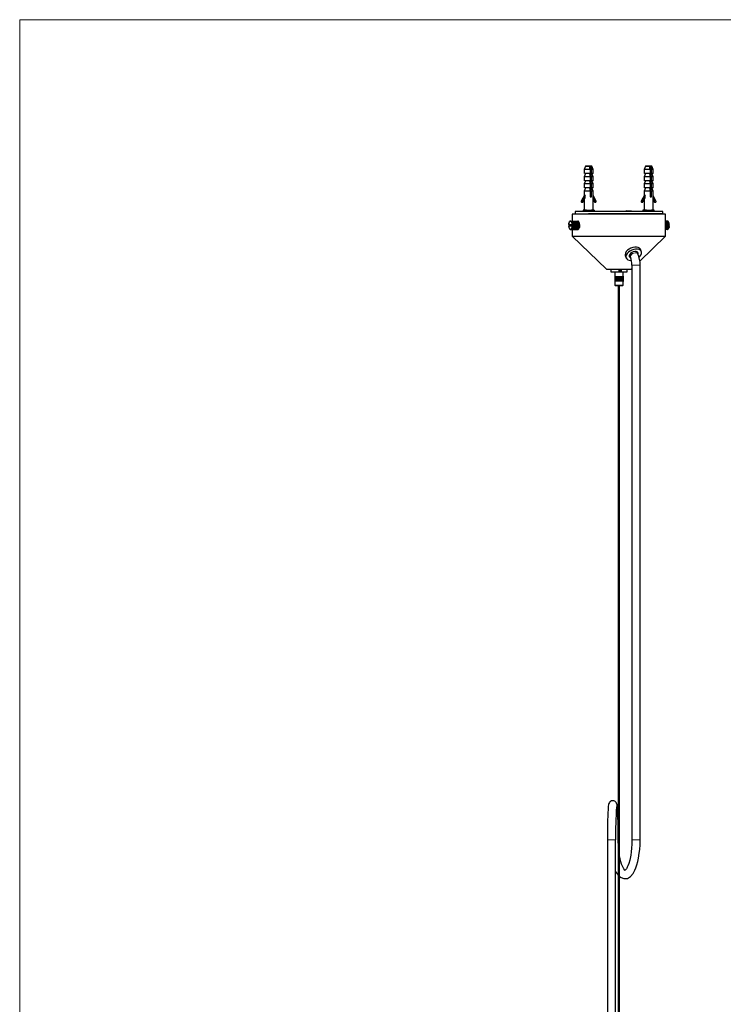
# Model space of a CAD drawing. Header units: millimetres. Extents: x 25 to 2075, y 25 to 1460.
# Tile 2 of 6: x 25 to 538, y 742 to 1460. Entities that reach past the tile are written whole.
import ezdxf

# ---------------------------------------------------------------- set-up
doc = ezdxf.new("R2010")
doc.units = ezdxf.units.MM
doc.header["$LTSCALE"] = 5
doc.linetypes.add('PHANTOM', pattern=[12.7, 6.35, -1.27, 1.27, -1.27, 1.27, -1.27])

msp = doc.modelspace()

# ---------------------------------------------------------------- linework, layer by layer
at = {"color": 7, "linetype": 'Continuous', "lineweight": 18}
for p, q in [((2075, 1460), (25, 1460)), ((25, 1460), (25, 25))]:
    msp.add_line(p, q, dxfattribs=at)
at = {"color": 7, "linetype": 'Continuous', "lineweight": 25}
for p, q in [((437.11, 1353.25), (436.14, 1350.85)), ((436.14, 1350.85), (436.14, 1347.98)), ((439.97, 1353.25), (437.23, 1353.25)), ((437.92, 1353.25), (437.88, 1353.25)), ((440.01, 1353.25), (439.97, 1353.25)), ((440.02, 1353.25), (441.67, 1353.25)), ((440.48, 1350.85), (440.48, 1347.98)), ((440.98, 1330.99), (440.98, 1353.25)), ((440.98, 1353.25), (441.02, 1353.25)), ((441.49, 1347.98), (441.49, 1350.85)), ((442.76, 1350.85), (441.79, 1353.25)), ((442.76, 1347.98), (442.76, 1350.85)), ((480.78, 1353.25), (479.81, 1350.85)), ((479.81, 1350.85), (479.81, 1347.98)), ((483.64, 1353.25), (480.9, 1353.25)), ((481.59, 1353.25), (481.55, 1353.25)), ((483.68, 1353.25), (483.64, 1353.25)), ((483.69, 1353.25), (485.34, 1353.25)), ((484.15, 1350.85), (484.15, 1347.98)), ((484.65, 1330.99), (484.65, 1353.25)), ((484.65, 1353.25), (484.69, 1353.25)), ((485.16, 1347.98), (485.16, 1350.85)), ((486.42, 1350.85), (485.46, 1353.25)), ((486.42, 1347.98), (486.42, 1350.85)), ((437.11, 1347.98), (436.14, 1345.57)), ((436.14, 1345.57), (436.14, 1342.68)), ((437.11, 1342.68), (436.14, 1340.27)), ((436.53, 1345.57), (436.16, 1345.57)), ((440.48, 1347.98), (436.53, 1347.98)), ((440.48, 1345.57), (436.53, 1345.57)), ((440.48, 1342.68), (436.53, 1342.68)), ((440.01, 1347.98), (440.48, 1345.57)), ((440.01, 1342.68), (440.48, 1340.27)), ((440.83, 1344.55), (440.46, 1345.66)), ((440.48, 1345.57), (440.48, 1342.68)), ((440.95, 1342.69), (440.95, 1343.85)), ((441.49, 1345.57), (441.02, 1347.98)), ((441.49, 1347.98), (441.02, 1347.98)), ((441.49, 1340.27), (441.02, 1342.68)), ((441.49, 1342.68), (441.02, 1342.68)), ((442.71, 1347.98), (441.49, 1347.98)), ((441.49, 1342.68), (441.49, 1345.57)), ((442.7, 1345.57), (441.49, 1345.57)), ((442.71, 1342.68), (441.49, 1342.68)), ((442.76, 1345.57), (441.79, 1347.98)), ((442.76, 1340.27), (441.79, 1342.68)), ((442.76, 1342.68), (442.76, 1345.57)), ((480.78, 1347.98), (479.81, 1345.57)), ((479.81, 1345.57), (479.81, 1342.68)), ((480.78, 1342.68), (479.81, 1340.27)), ((480.2, 1345.57), (479.83, 1345.57)), ((484.15, 1347.98), (480.2, 1347.98)), ((484.15, 1345.57), (480.2, 1345.57)), ((484.15, 1342.68), (480.2, 1342.68)), ((483.68, 1347.98), (484.15, 1345.57)), ((483.68, 1342.68), (484.15, 1340.27)), ((484.5, 1344.55), (484.13, 1345.66)), ((484.15, 1345.57), (484.15, 1342.68)), ((484.62, 1342.69), (484.62, 1343.85)), ((485.16, 1345.57), (484.69, 1347.98)), ((485.16, 1347.98), (484.69, 1347.98)), ((485.16, 1340.27), (484.69, 1342.68)), ((485.16, 1342.68), (484.69, 1342.68)), ((486.38, 1347.98), (485.16, 1347.98)), ((485.16, 1342.68), (485.16, 1345.57)), ((486.37, 1345.57), (485.16, 1345.57)), ((486.38, 1342.68), (485.16, 1342.68)), ((486.42, 1345.57), (485.46, 1347.98)), ((486.42, 1340.27), (485.46, 1342.68)), ((486.42, 1342.68), (486.42, 1345.57)), ((436.14, 1340.27), (436.14, 1337.38)), ((437.11, 1337.38), (436.14, 1334.97)), ((436.14, 1334.97), (436.14, 1331.78)), ((436.53, 1340.27), (436.16, 1340.27)), ((436.53, 1334.97), (436.16, 1334.97)), ((440.48, 1340.27), (436.53, 1340.27)), ((440.48, 1337.38), (436.53, 1337.38)), ((440.48, 1334.97), (436.53, 1334.97)), ((440.01, 1337.38), (440.48, 1334.97)), ((440.48, 1340.27), (440.48, 1337.38)), ((440.48, 1334.97), (440.48, 1330.99)), ((440.93, 1338.08), (440.92, 1338.1)), ((440.93, 1341.48), (440.96, 1341.5)), ((440.93, 1339.18), (440.96, 1339.2)), ((440.93, 1336.88), (440.96, 1336.9)), ((440.93, 1334.58), (440.96, 1334.6)), ((440.94, 1340.35), (440.94, 1340.39)), ((440.95, 1340.39), (440.95, 1341.45)), ((440.95, 1338.08), (440.95, 1339.15)), ((440.95, 1335.78), (440.95, 1336.85)), ((441.49, 1334.97), (441.02, 1337.38)), ((441.49, 1337.38), (441.02, 1337.38)), ((441.49, 1337.38), (441.49, 1340.27)), ((442.7, 1340.27), (441.49, 1340.27)), ((442.71, 1337.38), (441.49, 1337.38)), ((441.49, 1330.99), (441.49, 1334.97)), ((442.7, 1334.97), (441.49, 1334.97)), ((442.76, 1334.97), (441.79, 1337.38)), ((442.76, 1337.38), (442.76, 1340.27)), ((442.76, 1321.15), (442.76, 1334.97)), ((479.81, 1340.27), (479.81, 1337.38)), ((480.78, 1337.38), (479.81, 1334.97)), ((479.81, 1334.97), (479.81, 1331.78)), ((480.2, 1340.27), (479.83, 1340.27)), ((480.2, 1334.97), (479.83, 1334.97)), ((484.15, 1340.27), (480.2, 1340.27)), ((484.15, 1337.38), (480.2, 1337.38)), ((484.15, 1334.97), (480.2, 1334.97)), ((483.68, 1337.38), (484.15, 1334.97)), ((484.15, 1340.27), (484.15, 1337.38)), ((484.15, 1334.97), (484.15, 1330.99)), ((484.6, 1338.08), (484.59, 1338.1)), ((484.6, 1341.48), (484.63, 1341.5)), ((484.6, 1339.18), (484.63, 1339.2)), ((484.6, 1336.88), (484.63, 1336.9)), ((484.6, 1334.58), (484.63, 1334.6)), ((484.61, 1340.35), (484.61, 1340.39)), ((484.62, 1340.39), (484.62, 1341.45)), ((484.62, 1338.08), (484.62, 1339.15)), ((484.62, 1335.78), (484.62, 1336.85)), ((485.16, 1334.97), (484.69, 1337.38)), ((485.16, 1337.38), (484.69, 1337.38)), ((485.16, 1337.38), (485.16, 1340.27)), ((486.37, 1340.27), (485.16, 1340.27)), ((486.38, 1337.38), (485.16, 1337.38)), ((485.16, 1330.99), (485.16, 1334.97)), ((486.37, 1334.97), (485.16, 1334.97)), ((486.42, 1334.97), (485.46, 1337.38)), ((486.42, 1337.38), (486.42, 1340.27)), ((486.42, 1321.15), (486.42, 1334.97)), ((436.33, 1332.15), (434.09, 1327.75)), ((436.8, 1332.15), (434.56, 1327.75)), ((435.33, 1327.25), (436.8, 1330.15)), ((436.14, 1328.85), (436.14, 1321.15)), ((436.8, 1330.15), (436.8, 1332.15)), ((440.48, 1330.99), (441.49, 1330.99)), ((440.93, 1332.28), (440.96, 1332.3)), ((440.95, 1333.48), (440.95, 1334.55)), ((440.95, 1331.18), (440.95, 1332.25)), ((444.81, 1327.75), (442.76, 1331.78)), ((442.76, 1329.78), (444.04, 1327.25)), ((442.76, 1328.85), (443.57, 1327.25)), ((480, 1332.15), (477.76, 1327.75)), ((480.47, 1332.15), (478.23, 1327.75)), ((479, 1327.25), (480.47, 1330.15)), ((479.81, 1328.85), (479.81, 1321.15)), ((480.47, 1330.15), (480.47, 1332.15)), ((484.15, 1330.99), (485.16, 1330.99)), ((484.6, 1332.28), (484.63, 1332.3)), ((484.62, 1333.48), (484.62, 1334.55)), ((484.62, 1331.18), (484.62, 1332.25)), ((488.48, 1327.75), (486.42, 1331.78)), ((486.42, 1329.78), (487.71, 1327.25)), ((486.42, 1328.85), (487.24, 1327.25)), ((434.47, 1327), (434.94, 1327)), ((435.33, 1321.15), (435.33, 1320.19)), ((443.57, 1320.19), (443.57, 1321.15)), ((443.95, 1327), (444.42, 1327)), ((466.88, 1320.69), (467.09, 1320.69)), ((467.09, 1320.69), (470.38, 1320.69)), ((478.14, 1327), (478.61, 1327)), ((479, 1321.15), (479, 1320.19)), ((487.24, 1320.19), (487.24, 1321.15)), ((487.62, 1327), (488.09, 1327)), ((425.75, 1312.78), (425.74, 1313.03)), ((425.97, 1312.9), (425.92, 1313.13)), ((425.92, 1313.13), (425.98, 1313.13)), ((425.97, 1312.9), (425.98, 1313.16)), ((426.19, 1312.94), (426.16, 1313.19)), ((426.16, 1313.19), (426.22, 1313.19)), ((426.19, 1312.94), (426.22, 1313.19)), ((426.22, 1313.19), (431.52, 1313.19)), ((426.42, 1312.9), (426.41, 1313.16)), ((426.41, 1313.16), (431.7, 1313.16)), ((426.42, 1312.9), (426.47, 1313.13)), ((426.47, 1313.13), (431.76, 1313.13)), ((426.64, 1312.78), (426.65, 1313.03)), ((426.65, 1313.03), (431.94, 1313.03)), ((427.5, 1318.19), (427.5, 1313.19)), ((431.51, 1318.19), (427.5, 1318.19)), ((429.5, 1320.19), (429.5, 1318.69)), ((493.5, 1320.19), (429.5, 1320.19)), ((429.5, 1318.69), (429.98, 1318.69)), ((429.98, 1318.69), (429.98, 1318.19)), ((495.5, 1318.19), (431.51, 1318.19)), ((431.7, 1313.13), (431.7, 1313.16)), ((431.94, 1312.99), (431.94, 1313.03)), ((439.4, 1318.69), (493.5, 1318.69)), ((439.4, 1318.69), (439.4, 1318.19)), ((440.79, 1318.69), (440.79, 1318.19)), ((442.42, 1318.19), (441.9, 1318.69)), ((466.13, 1318.69), (466.13, 1318.19)), ((470.63, 1318.19), (470.63, 1318.69)), ((480.66, 1318.69), (480.15, 1318.19)), ((486.08, 1318.19), (485.57, 1318.69)), ((491.63, 1318.19), (491.63, 1318.69)), ((493.03, 1318.19), (493.03, 1318.69)), ((493.5, 1318.69), (493.5, 1320.19)), ((495.5, 1302.19), (495.5, 1318.19)), ((496.85, 1313.19), (495.5, 1313.19)), ((497.03, 1313.16), (495.5, 1313.16)), ((497.09, 1313.13), (495.5, 1313.13)), ((497.27, 1313.03), (495.5, 1313.03)), ((497.03, 1313.13), (497.03, 1313.16)), ((497.27, 1312.99), (497.27, 1313.03)), ((424.9, 1310.69), (424.81, 1310.78)), ((424.9, 1309.69), (424.81, 1309.6)), ((424.98, 1311.13), (424.86, 1311.15)), ((424.86, 1311.15), (424.96, 1311.15)), ((424.98, 1309.25), (424.86, 1309.23)), ((424.86, 1309.23), (424.96, 1309.23)), ((424.98, 1311.13), (424.88, 1311.28)), ((424.98, 1309.25), (424.88, 1309.1)), ((424.9, 1310.69), (427.49, 1310.69)), ((424.9, 1309.69), (427.49, 1309.69)), ((425.07, 1311.57), (424.95, 1311.63)), ((424.95, 1311.63), (425.04, 1311.63)), ((425.07, 1308.82), (424.95, 1308.75)), ((424.95, 1308.75), (425.04, 1308.75)), ((425.07, 1311.57), (424.99, 1311.75)), ((425.07, 1308.82), (424.99, 1308.63)), ((425.2, 1311.96), (425.09, 1312.07)), ((425.09, 1312.07), (425.17, 1312.07)), ((425.2, 1308.42), (425.09, 1308.31)), ((425.09, 1308.31), (425.17, 1308.31)), ((425.2, 1311.96), (425.13, 1312.17)), ((425.2, 1308.42), (425.13, 1308.21)), ((425.36, 1312.3), (425.26, 1312.45)), ((425.26, 1312.45), (425.33, 1312.45)), ((425.36, 1308.08), (425.26, 1307.94)), ((425.26, 1307.94), (425.33, 1307.94)), ((425.36, 1312.3), (425.31, 1312.53)), ((425.36, 1308.08), (425.31, 1307.85)), ((425.55, 1312.57), (425.46, 1312.76)), ((425.46, 1312.76), (425.52, 1312.76)), ((425.55, 1307.81), (425.46, 1307.63)), ((425.46, 1307.63), (425.52, 1307.63)), ((425.55, 1312.57), (425.51, 1312.82)), ((425.55, 1307.81), (425.51, 1307.56)), ((425.66, 1310.26), (425.78, 1310.19)), ((425.66, 1310.12), (425.78, 1310.19)), ((425.75, 1312.78), (425.68, 1312.99)), ((425.68, 1312.99), (425.74, 1312.99)), ((425.68, 1310.65), (425.8, 1310.67)), ((425.68, 1309.74), (425.8, 1309.71)), ((425.75, 1307.61), (425.68, 1307.4)), ((425.68, 1307.4), (425.74, 1307.4)), ((425.75, 1307.61), (425.74, 1307.35)), ((425.78, 1310.69), (425.8, 1310.67)), ((425.78, 1309.69), (425.8, 1309.71)), ((425.97, 1307.48), (425.92, 1307.25)), ((425.92, 1307.25), (425.98, 1307.25)), ((425.97, 1307.48), (425.98, 1307.23)), ((426.19, 1307.44), (426.16, 1307.19)), ((426.16, 1307.19), (426.22, 1307.19)), ((426.19, 1307.44), (426.22, 1307.19)), ((426.22, 1307.19), (431.52, 1307.19)), ((426.42, 1307.48), (426.41, 1307.23)), ((426.41, 1307.23), (431.7, 1307.23)), ((426.42, 1307.48), (426.47, 1307.25)), ((426.47, 1307.25), (431.76, 1307.25)), ((426.64, 1312.78), (426.71, 1312.99)), ((426.64, 1307.61), (426.71, 1307.4)), ((426.64, 1307.61), (426.65, 1307.35)), ((426.65, 1307.35), (431.94, 1307.35)), ((426.71, 1312.99), (432, 1312.99)), ((426.71, 1307.4), (432, 1307.4)), ((426.84, 1312.57), (426.87, 1312.82)), ((426.84, 1312.57), (426.93, 1312.76)), ((426.84, 1307.81), (426.93, 1307.63)), ((426.84, 1307.81), (426.87, 1307.56)), ((426.87, 1312.82), (432.17, 1312.82)), ((426.87, 1307.56), (432.17, 1307.56)), ((426.93, 1312.76), (432.22, 1312.76)), ((426.93, 1307.63), (432.22, 1307.63)), ((427.03, 1312.3), (427.08, 1312.53)), ((427.03, 1312.3), (427.13, 1312.45)), ((427.03, 1308.08), (427.13, 1307.94)), ((427.03, 1308.08), (427.08, 1307.85)), ((427.08, 1312.53), (432.37, 1312.53)), ((427.08, 1307.85), (432.37, 1307.85)), ((427.13, 1312.45), (432.42, 1312.45)), ((427.13, 1307.94), (432.42, 1307.94)), ((427.19, 1311.96), (427.26, 1312.17)), ((427.19, 1311.96), (427.3, 1312.07)), ((427.19, 1308.42), (427.3, 1308.31)), ((427.19, 1308.42), (427.26, 1308.21)), ((427.26, 1312.17), (432.55, 1312.17)), ((427.26, 1308.21), (432.55, 1308.21)), ((427.3, 1312.07), (432.59, 1312.07)), ((427.3, 1308.31), (432.59, 1308.31)), ((427.31, 1311.57), (427.4, 1311.75)), ((427.31, 1311.57), (427.43, 1311.63)), ((427.31, 1308.82), (427.43, 1308.75)), ((427.31, 1308.82), (427.4, 1308.63)), ((427.4, 1311.75), (432.69, 1311.75)), ((427.4, 1308.63), (432.69, 1308.63)), ((427.41, 1311.13), (427.51, 1311.28)), ((427.41, 1311.13), (427.53, 1311.15)), ((427.41, 1309.25), (427.53, 1309.23)), ((427.41, 1309.25), (427.51, 1309.1)), ((427.43, 1311.63), (432.73, 1311.63)), ((427.43, 1308.75), (432.73, 1308.75)), ((427.49, 1310.69), (427.58, 1310.78)), ((427.49, 1310.69), (428.37, 1310.69)), ((427.49, 1309.69), (427.58, 1309.6)), ((427.49, 1309.69), (428.37, 1309.69)), ((427.5, 1307.19), (427.5, 1302.19)), ((427.51, 1311.28), (432.8, 1311.28)), ((427.51, 1309.1), (432.8, 1309.1)), ((427.53, 1311.15), (432.82, 1311.15)), ((427.53, 1309.23), (432.82, 1309.23)), ((427.58, 1310.78), (432.87, 1310.78)), ((427.58, 1309.6), (432.87, 1309.6)), ((428.37, 1310.69), (428.35, 1310.67)), ((432.76, 1310.67), (428.35, 1310.67)), ((428.47, 1310.65), (428.35, 1310.67)), ((428.47, 1309.74), (428.35, 1309.71)), ((428.37, 1309.69), (428.35, 1309.71)), ((432.76, 1309.71), (428.35, 1309.71)), ((428.49, 1310.26), (428.37, 1310.19)), ((428.49, 1310.12), (428.37, 1310.19)), ((432.78, 1310.19), (428.37, 1310.19)), ((428.47, 1310.65), (432.88, 1310.65)), ((428.47, 1309.74), (432.88, 1309.74)), ((428.49, 1310.26), (432.9, 1310.26)), ((428.49, 1310.12), (432.9, 1310.12)), ((431.7, 1307.25), (431.7, 1307.23)), ((431.94, 1307.4), (431.94, 1307.35)), ((432.16, 1312.76), (432.17, 1312.82)), ((432.16, 1307.63), (432.17, 1307.56)), ((432.35, 1312.45), (432.37, 1312.53)), ((432.35, 1307.94), (432.37, 1307.85)), ((432.51, 1312.07), (432.55, 1312.17)), ((432.51, 1308.31), (432.55, 1308.21)), ((432.64, 1311.63), (432.69, 1311.75)), ((432.64, 1308.75), (432.69, 1308.63)), ((432.72, 1311.15), (432.8, 1311.28)), ((432.72, 1309.23), (432.8, 1309.1)), ((432.76, 1310.67), (432.87, 1310.78)), ((432.76, 1310.67), (432.88, 1310.65)), ((432.76, 1309.71), (432.88, 1309.74)), ((432.76, 1309.71), (432.87, 1309.6)), ((432.78, 1310.19), (432.9, 1310.26)), ((432.78, 1310.19), (432.9, 1310.12)), ((497.33, 1312.99), (495.5, 1312.99)), ((497.49, 1312.82), (495.5, 1312.82)), ((497.55, 1312.76), (495.5, 1312.76)), ((497.7, 1312.53), (495.5, 1312.53)), ((497.75, 1312.45), (495.5, 1312.45)), ((497.88, 1312.17), (495.5, 1312.17)), ((497.92, 1312.07), (495.5, 1312.07)), ((498.02, 1311.75), (495.5, 1311.75)), ((498.05, 1311.63), (495.5, 1311.63)), ((498.13, 1311.28), (495.5, 1311.28)), ((498.15, 1311.15), (495.5, 1311.15)), ((498.2, 1310.78), (495.5, 1310.78)), ((495.5, 1310.67), (497.21, 1310.67)), ((497.33, 1310.65), (495.5, 1310.65)), ((497.35, 1310.26), (495.5, 1310.26)), ((495.5, 1310.19), (497.23, 1310.19)), ((497.35, 1310.12), (495.5, 1310.12)), ((497.33, 1309.74), (495.5, 1309.74)), ((495.5, 1309.71), (497.21, 1309.71)), ((498.2, 1309.6), (495.5, 1309.6)), ((498.15, 1309.23), (495.5, 1309.23)), ((498.13, 1309.1), (495.5, 1309.1)), ((498.05, 1308.75), (495.5, 1308.75)), ((498.02, 1308.63), (495.5, 1308.63)), ((497.92, 1308.31), (495.5, 1308.31)), ((497.88, 1308.21), (495.5, 1308.21)), ((497.75, 1307.94), (495.5, 1307.94)), ((497.7, 1307.85), (495.5, 1307.85)), ((497.55, 1307.63), (495.5, 1307.63)), ((497.49, 1307.56), (495.5, 1307.56)), ((497.33, 1307.4), (495.5, 1307.4)), ((497.27, 1307.35), (495.5, 1307.35)), ((497.09, 1307.25), (495.5, 1307.25)), ((497.03, 1307.23), (495.5, 1307.23)), ((496.85, 1307.19), (495.5, 1307.19)), ((497.03, 1307.25), (497.03, 1307.23)), ((497.23, 1310.69), (497.21, 1310.67)), ((497.33, 1310.65), (497.21, 1310.67)), ((497.33, 1309.74), (497.21, 1309.71)), ((497.23, 1309.69), (497.21, 1309.71)), ((498.11, 1310.69), (497.23, 1310.69)), ((497.35, 1310.26), (497.23, 1310.19)), ((497.35, 1310.12), (497.23, 1310.19)), ((498.11, 1309.69), (497.23, 1309.69)), ((497.27, 1307.4), (497.27, 1307.35)), ((497.49, 1312.76), (497.49, 1312.82)), ((497.49, 1307.63), (497.49, 1307.56)), ((497.68, 1312.45), (497.7, 1312.53)), ((497.68, 1307.94), (497.7, 1307.85)), ((497.84, 1312.07), (497.88, 1312.17)), ((497.84, 1308.31), (497.88, 1308.21)), ((497.97, 1311.63), (498.02, 1311.75)), ((497.97, 1308.75), (498.02, 1308.63)), ((498.05, 1311.15), (498.13, 1311.28)), ((498.05, 1309.23), (498.13, 1309.1)), ((498.11, 1310.69), (498.2, 1310.78)), ((498.11, 1309.69), (498.2, 1309.6)), ((427.5, 1302.19), (452.5, 1278.19)), ((427.5, 1302.19), (431.51, 1302.19)), ((431.51, 1302.19), (495.5, 1302.19)), ((476.69, 1284.13), (495.5, 1302.19)), ((477.75, 1291.23), (477.1, 1292.67)), ((466.16, 1287.73), (466.81, 1286.28)), ((469.1, 1288.52), (469.87, 1286.81)), ((475.33, 1289.28), (474.56, 1290.99)), ((452.5, 1278.19), (453.56, 1278.19)), ((453.56, 1278.19), (470.5, 1278.19)), ((455.5, 1278.19), (455.5, 1276.19)), ((461.6, 1277.69), (463.08, 1277.69)), ((461.6, 1276.19), (461.6, 1277.69)), ((462.74, 1277.19), (461.6, 1277.19)), ((462.52, 1276.19), (462.52, 1277.19)), ((462.74, 1277.19), (462.74, 1277.69)), ((463.08, 1277.69), (463.08, 1276.19)), ((467.5, 1276.19), (467.5, 1278.19)), ((470.5, 1278.19), (470.91, 1278.58)), ((470.91, 1281.12), (470.91, 862.43)), ((476.91, 862.43), (476.91, 1281.12)), ((455.5, 1276.19), (461.6, 1276.19)), ((458.5, 1276.19), (458.5, 1266.44)), ((458.66, 1273.19), (458.64, 1273.19)), ((458.64, 1269.19), (458.64, 1273.19)), ((458.66, 1273.19), (458.66, 1269.19)), ((459.16, 1273.19), (459.13, 1273.19)), ((459.13, 1269.19), (459.13, 1273.19)), ((459.16, 1273.19), (459.16, 1269.19)), ((459.94, 1273.19), (459.9, 1273.19)), ((459.9, 1269.19), (459.9, 1273.19)), ((459.94, 1273.19), (459.94, 1269.19)), ((460.91, 1273.19), (460.86, 1273.19)), ((460.86, 1269.19), (460.86, 1273.19)), ((460.91, 1273.19), (460.91, 1269.19)), ((460.91, 1273.19), (460.91, 1269.19)), ((461.6, 1276.19), (462.66, 1276.19)), ((461.95, 1273.19), (461.9, 1273.19)), ((461.9, 1269.19), (461.9, 1273.19)), ((461.91, 1273.19), (461.91, 1269.19)), ((461.95, 1273.19), (461.95, 1269.19)), ((462.66, 1276.19), (463.08, 1276.19)), ((462.94, 1273.19), (462.89, 1273.19)), ((462.89, 1269.19), (462.89, 1273.19)), ((462.94, 1273.19), (462.94, 1269.19)), ((463.08, 1276.19), (467.5, 1276.19)), ((463.75, 1273.19), (463.72, 1273.19)), ((463.72, 1269.19), (463.72, 1273.19)), ((463.75, 1273.19), (463.75, 1269.19)), ((464.3, 1273.19), (464.28, 1273.19)), ((464.28, 1269.19), (464.28, 1273.19)), ((464.3, 1273.19), (464.3, 1269.19)), ((464.5, 1266.44), (464.5, 1276.19)), ((464.5, 1273.19), (464.5, 1273.19)), ((464.5, 1269.19), (464.5, 1273.19)), ((464.5, 1273.19), (464.5, 1269.19)), ((458.52, 1266.44), (458.77, 1266.19)), ((458.52, 1266.44), (458.53, 1266.44)), ((458.66, 1269.19), (458.64, 1269.19)), ((458.78, 1266.19), (464.21, 1266.19)), ((459.16, 1269.19), (459.13, 1269.19)), ((459.94, 1269.19), (459.9, 1269.19)), ((460.91, 1269.19), (460.86, 1269.19)), ((461, 1266.19), (461, 429.12)), ((461.95, 1269.19), (461.9, 1269.19)), ((462, 429.11), (462, 1266.19)), ((462.94, 1269.19), (462.89, 1269.19)), ((463.75, 1269.19), (463.72, 1269.19)), ((464.24, 1266.19), (464.49, 1266.44)), ((464.3, 1269.19), (464.28, 1269.19)), ((464.5, 1269.19), (464.5, 1269.19)), ((453.07, 862.43), (453.07, 441.73)), ((459.07, 441.73), (459.07, 862.43))]:
    msp.add_line(p, q, dxfattribs=at)
at = {"color": 8, "linetype": 'PHANTOM', "lineweight": 18}
for p, q in [((440.8, 1344.16), (440.48, 1344.16)), ((440.72, 1344.3), (440.7, 1344.23)), ((440.7, 1344.23), (440.8, 1344.16)), ((440.72, 1344.3), (440.84, 1344.23)), ((440.84, 1344.23), (440.98, 1344.12)), ((440.98, 1343.9), (440.93, 1343.87)), ((484.47, 1344.16), (484.15, 1344.16)), ((484.39, 1344.3), (484.37, 1344.23)), ((484.37, 1344.23), (484.47, 1344.16)), ((484.39, 1344.3), (484.51, 1344.23)), ((484.51, 1344.23), (484.65, 1344.12)), ((484.65, 1343.9), (484.6, 1343.87)), ((440.98, 1341.53), (440.89, 1341.47)), ((440.98, 1339.23), (440.89, 1339.17)), ((440.98, 1336.93), (440.89, 1336.87)), ((440.98, 1334.63), (440.89, 1334.57)), ((484.65, 1341.53), (484.56, 1341.47)), ((484.65, 1339.23), (484.56, 1339.17)), ((484.65, 1336.93), (484.56, 1336.87)), ((484.65, 1334.63), (484.56, 1334.57)), ((434.09, 1327.75), (434.56, 1327.75)), ((440.98, 1332.33), (440.89, 1332.27)), ((477.76, 1327.75), (478.23, 1327.75)), ((484.65, 1332.33), (484.56, 1332.27)), ((443.57, 1327.25), (444.04, 1327.25)), ((487.24, 1327.25), (487.71, 1327.25)), ((466.07, 1318.19), (466.13, 1318.23)), ((466.71, 1318.69), (466.71, 1318.19)), ((476.91, 1281.12), (470.91, 1281.12)), ((458.53, 1266.44), (458.78, 1266.19)), ((459.07, 862.43), (453.07, 862.43)), ((476.91, 862.43), (470.91, 862.43))]:
    msp.add_line(p, q, dxfattribs=at)
at = {"color": 7, "linetype": 'Continuous', "lineweight": 25, "flags": 128}
for points in [[(436.53, 1350.85), (436.16, 1350.85), (436.2, 1350.85)], [(440.48, 1350.85), (439.24, 1350.85), (437.95, 1350.85), (437.11, 1350.85), (436.53, 1350.85)], [(437.88, 1353.25), (437.37, 1353.25), (437.12, 1353.25), (437.16, 1353.25), (437.39, 1353.25)], [(437.39, 1353.25), (437.91, 1353.25), (438.68, 1353.25), (439.36, 1353.25), (440.01, 1353.25)], [(441.02, 1353.25), (441.49, 1353.25), (441.75, 1353.25), (441.76, 1353.25), (441.51, 1353.25), (441.06, 1353.25), (440.4, 1353.25), (440, 1353.25)], [(440.48, 1350.85), (440.36, 1351.45), (440.25, 1352.05), (440.01, 1353.25)], [(441.02, 1353.25), (441.26, 1352.05), (441.37, 1351.45), (441.49, 1350.85)], [(442.7, 1350.85), (442.68, 1350.85), (442.24, 1350.85), (441.49, 1350.85)], [(480.2, 1350.85), (479.83, 1350.85), (479.87, 1350.85)], [(484.15, 1350.85), (482.91, 1350.85), (481.62, 1350.85), (480.78, 1350.85), (480.2, 1350.85)], [(481.55, 1353.25), (481.04, 1353.25), (480.79, 1353.25), (480.83, 1353.25), (481.06, 1353.25)], [(481.06, 1353.25), (481.58, 1353.25), (482.35, 1353.25), (483.03, 1353.25), (483.68, 1353.25)], [(484.69, 1353.25), (485.16, 1353.25), (485.42, 1353.25), (485.43, 1353.25), (485.18, 1353.25), (484.73, 1353.25), (484.07, 1353.25), (483.67, 1353.25)], [(484.15, 1350.85), (484.03, 1351.45), (483.92, 1352.05), (483.68, 1353.25)], [(484.69, 1353.25), (484.92, 1352.05), (485.04, 1351.45), (485.16, 1350.85)], [(486.37, 1350.85), (486.35, 1350.85), (485.91, 1350.85), (485.16, 1350.85)], [(440.9, 1344.46), (440.86, 1344.5), (440.83, 1344.55)], [(440.98, 1344.39), (440.93, 1344.43), (440.88, 1344.47)], [(440.93, 1343.86), (440.96, 1343.88), (440.99, 1343.9)], [(440.96, 1342.63), (440.95, 1342.65), (440.95, 1342.7)], [(484.57, 1344.46), (484.53, 1344.5), (484.5, 1344.55)], [(484.65, 1344.39), (484.6, 1344.43), (484.55, 1344.47)], [(484.6, 1343.86), (484.63, 1343.88), (484.66, 1343.9)], [(484.63, 1342.63), (484.62, 1342.65), (484.62, 1342.7)], [(440.95, 1341.44), (440.96, 1341.5), (440.98, 1341.51)], [(440.96, 1340.34), (440.95, 1340.34), (440.95, 1340.38)], [(440.95, 1339.14), (440.96, 1339.2), (440.98, 1339.21)], [(440.95, 1338.04), (440.95, 1338.04), (440.95, 1338.08)], [(440.95, 1336.84), (440.96, 1336.9), (440.98, 1336.91)], [(440.96, 1335.74), (440.95, 1335.74), (440.95, 1335.78)], [(440.95, 1334.54), (440.96, 1334.6), (440.98, 1334.61)], [(484.62, 1341.44), (484.63, 1341.5), (484.65, 1341.51)], [(484.62, 1340.34), (484.62, 1340.34), (484.62, 1340.38)], [(484.62, 1339.14), (484.63, 1339.2), (484.65, 1339.21)], [(484.62, 1338.04), (484.62, 1338.04), (484.62, 1338.08)], [(484.62, 1336.84), (484.63, 1336.9), (484.65, 1336.91)], [(484.62, 1335.74), (484.62, 1335.74), (484.62, 1335.78)], [(484.62, 1334.54), (484.63, 1334.6), (484.65, 1334.61)], [(434.56, 1327.75), (434.51, 1327.57), (434.52, 1327.37), (434.59, 1327.2), (434.72, 1327.07), (434.89, 1327.01), (435.06, 1327.02), (435.21, 1327.1), (435.33, 1327.25)], [(436.53, 1332.08), (436.41, 1332.1), (436.33, 1332.15)], [(436.8, 1332.15), (436.64, 1332.09), (436.53, 1332.08)], [(440.95, 1333.44), (440.95, 1333.44), (440.95, 1333.47)], [(440.95, 1332.24), (440.96, 1332.3), (440.98, 1332.31)], [(440.96, 1331.13), (440.95, 1331.14), (440.95, 1331.18)], [(444.04, 1327.25), (444.16, 1327.1), (444.31, 1327.02), (444.48, 1327.01), (444.65, 1327.07), (444.77, 1327.2), (444.85, 1327.37), (444.86, 1327.57), (444.81, 1327.75)], [(478.23, 1327.75), (478.18, 1327.57), (478.19, 1327.37), (478.26, 1327.2), (478.39, 1327.07), (478.56, 1327.01), (478.73, 1327.02), (478.88, 1327.1), (479, 1327.25)], [(480.2, 1332.08), (480.08, 1332.1), (480, 1332.15)], [(480.47, 1332.15), (480.31, 1332.09), (480.2, 1332.08)], [(484.62, 1333.44), (484.62, 1333.44), (484.62, 1333.47)], [(484.62, 1332.24), (484.63, 1332.3), (484.65, 1332.31)], [(484.62, 1331.13), (484.62, 1331.14), (484.62, 1331.18)], [(487.71, 1327.25), (487.83, 1327.1), (487.98, 1327.02), (488.15, 1327.01), (488.32, 1327.07), (488.44, 1327.2), (488.52, 1327.37), (488.53, 1327.57), (488.48, 1327.75)], [(437.95, 1321.15), (437.78, 1321.15), (436.75, 1321.15), (435.95, 1321.15), (435.46, 1321.15), (435.33, 1321.15), (435.56, 1321.15), (436.14, 1321.15), (437.01, 1321.15), (438.1, 1321.15), (439.31, 1321.15), (440.53, 1321.15), (441.66, 1321.15), (442.59, 1321.15), (443.24, 1321.15), (443.55, 1321.15), (443.5, 1321.15), (443.09, 1321.15), (443.09, 1321.15)], [(436.14, 1321.15), (436.19, 1321.15), (436.53, 1321.15)], [(436.53, 1321.15), (437.2, 1321.15), (438.1, 1321.15), (439.16, 1321.15), (440.24, 1321.15), (441.24, 1321.15), (442.05, 1321.15), (442.57, 1321.15), (442.76, 1321.15), (442.76, 1321.15)], [(443.09, 1321.15), (442.35, 1321.15), (441.55, 1321.15)], [(481.62, 1321.15), (481.45, 1321.15), (480.42, 1321.15), (479.62, 1321.15), (479.13, 1321.15), (479, 1321.15), (479.23, 1321.15), (479.81, 1321.15), (480.68, 1321.15), (481.77, 1321.15), (482.98, 1321.15), (484.2, 1321.15), (485.33, 1321.15), (486.26, 1321.15), (486.91, 1321.15), (487.22, 1321.15), (487.17, 1321.15), (486.76, 1321.15), (486.76, 1321.15)], [(479.81, 1321.15), (479.85, 1321.15), (480.2, 1321.15)], [(480.2, 1321.15), (480.87, 1321.15), (481.77, 1321.15), (482.83, 1321.15), (483.91, 1321.15), (484.91, 1321.15), (485.72, 1321.15), (486.24, 1321.15), (486.42, 1321.15), (486.42, 1321.15)], [(486.76, 1321.15), (486.02, 1321.15), (485.22, 1321.15)], [(466.13, 1318.28), (466.04, 1318.23), (466, 1318.19)], [(477.1, 1292.67), (477.01, 1292.85), (476.39, 1293.56), (475.47, 1294.06), (474.32, 1294.32), (472.99, 1294.32), (471.58, 1294.06), (470.17, 1293.56), (468.85, 1292.85), (467.71, 1291.97), (466.81, 1290.98), (466.22, 1289.94), (465.97, 1288.91), (466.07, 1287.97), (466.16, 1287.73)], [(476.17, 1286.96), (476.69, 1287.47), (477.44, 1288.49), (477.86, 1289.53), (477.94, 1290.52), (477.66, 1291.4), (477.04, 1292.12), (476.13, 1292.62), (474.97, 1292.88), (473.64, 1292.88), (472.23, 1292.62), (470.82, 1292.12), (469.5, 1291.4), (468.36, 1290.52), (467.46, 1289.53), (466.87, 1288.49), (466.62, 1287.47), (466.72, 1286.53), (467.17, 1285.72), (467.95, 1285.11), (468.99, 1284.73), (470.24, 1284.6), (470.24, 1284.6)], [(475.48, 1289.01), (475.59, 1289.73), (475.36, 1290.4), (474.8, 1290.89), (473.96, 1291.14), (472.95, 1291.14), (471.86, 1290.89), (470.82, 1290.4), (469.93, 1289.73), (469.3, 1288.95), (469, 1288.16), (469.05, 1287.43), (469.45, 1286.84), (469.88, 1286.57)], [(458.53, 1266.44), (458.72, 1266.44), (459.25, 1266.44), (460.03, 1266.44), (460.98, 1266.44), (461.99, 1266.44), (462.94, 1266.44), (463.73, 1266.44), (464.27, 1266.44), (464.5, 1266.44), (464.49, 1266.44)], [(461, 859.88), (460.98, 860.28), (460.95, 864.96), (460.91, 870), (460.83, 874.82), (460.72, 879.2), (460.57, 882.94), (460.45, 884.98), (460.31, 886.57), (460.15, 887.74), (459.78, 889.02), (459.5, 889.53), (459.3, 889.79), (458.96, 890.12), (458.45, 890.47), (457.76, 890.74), (456.99, 890.83), (456.17, 890.72), (455.44, 890.39), (454.91, 889.99), (454.56, 889.6), (454.13, 888.8), (453.9, 888), (453.7, 886.58), (453.62, 885.61), (453.52, 884.23), (453.42, 882.32), (453.32, 879.8), (453.22, 876.56), (453.14, 872.56), (453.09, 867.82), (453.07, 862.43), (453.07, 862.43)], [(462, 835.66), (463.05, 834.82), (465.17, 834.08), (467.61, 834.29), (469.89, 835.57), (471.8, 837.75), (473.18, 840.26), (473.91, 842.03), (474.6, 844.09), (475.24, 846.51), (475.77, 849.08), (476.31, 852.55), (476.61, 855.42), (476.83, 858.72), (476.91, 862.43)], [(470.91, 862.43), (470.84, 859.16), (470.66, 856.18), (470.39, 853.53), (470.06, 851.21), (469.32, 847.53), (468.6, 844.99), (468, 843.38), (467.59, 842.47), (467.26, 841.81), (466.88, 841.17), (466.35, 840.46), (465.95, 840.09), (465.9, 840.05)], [(465.97, 840.04), (465.75, 840.23), (465.02, 841.12), (463.98, 843.09), (463.41, 844.57), (462.89, 846.23), (462.09, 849.64), (462, 850.17)], [(459.07, 839.61), (459.53, 838.6), (461, 836.57)]]:
    msp.add_lwpolyline(points, dxfattribs=at)
at = {"color": 8, "linetype": 'PHANTOM', "lineweight": 18, "flags": 128}
for points in [[(440.18, 1341.84), (440.61, 1341.7), (440.88, 1341.56), (440.93, 1341.44)], [(440.7, 1344.23), (440.5, 1344.23), (440.48, 1344.23)], [(440.94, 1342.69), (440.94, 1342.71), (440.85, 1342.82), (440.65, 1342.92), (440.48, 1342.98)], [(440.81, 1344.55), (440.83, 1344.54), (440.7, 1344.49), (440.65, 1344.46), (440.6, 1344.41), (440.59, 1344.39), (440.59, 1344.38), (440.59, 1344.36), (440.6, 1344.35), (440.61, 1344.33), (440.62, 1344.31), (440.7, 1344.23), (440.7, 1344.23)], [(440.87, 1344.46), (440.89, 1344.45), (440.74, 1344.42), (440.62, 1344.39), (440.61, 1344.38), (440.61, 1344.37), (440.61, 1344.37), (440.61, 1344.36), (440.61, 1344.36), (440.61, 1344.35), (440.62, 1344.35), (440.64, 1344.33), (440.72, 1344.3), (440.72, 1344.3)], [(440.8, 1344.16), (440.81, 1344.2), (440.84, 1344.23)], [(440.8, 1344.16), (440.9, 1343.99), (440.95, 1343.85)], [(483.84, 1341.84), (484.28, 1341.7), (484.55, 1341.56), (484.6, 1341.44)], [(484.37, 1344.23), (484.17, 1344.23), (484.15, 1344.23)], [(484.61, 1342.69), (484.61, 1342.71), (484.52, 1342.82), (484.32, 1342.92), (484.15, 1342.98)], [(484.48, 1344.55), (484.49, 1344.54), (484.37, 1344.49), (484.32, 1344.46), (484.27, 1344.41), (484.26, 1344.39), (484.26, 1344.38), (484.26, 1344.36), (484.27, 1344.35), (484.28, 1344.33), (484.29, 1344.31), (484.37, 1344.23), (484.37, 1344.23)], [(484.54, 1344.46), (484.56, 1344.45), (484.41, 1344.42), (484.29, 1344.39), (484.28, 1344.38), (484.28, 1344.37), (484.28, 1344.37), (484.28, 1344.36), (484.28, 1344.36), (484.28, 1344.35), (484.29, 1344.35), (484.31, 1344.33), (484.39, 1344.3), (484.39, 1344.3)], [(484.47, 1344.16), (484.48, 1344.2), (484.51, 1344.23)], [(484.47, 1344.16), (484.57, 1343.99), (484.62, 1343.85)], [(440.03, 1337.28), (440.16, 1337.24), (440.61, 1337.1), (440.88, 1336.96), (440.93, 1336.84)], [(440.94, 1335.75), (440.88, 1335.89), (440.6, 1336.04), (440.25, 1336.15)], [(440.95, 1335.74), (440.65, 1335.87), (440.28, 1335.98)], [(440.38, 1337.38), (440.73, 1337.28), (440.98, 1337.15)], [(440.94, 1340.39), (440.93, 1340.44), (440.87, 1340.51), (440.58, 1340.65), (440.39, 1340.71)], [(440.95, 1340.34), (440.65, 1340.47), (440.42, 1340.54)], [(440.46, 1335.06), (440.73, 1334.98), (440.98, 1334.85)], [(440.48, 1339.66), (440.73, 1339.58), (440.98, 1339.45)], [(440.48, 1339.44), (440.61, 1339.4), (440.88, 1339.26), (440.93, 1339.14)], [(440.92, 1338.1), (440.91, 1338.17), (440.77, 1338.27), (440.57, 1338.35), (440.48, 1338.38)], [(440.95, 1338.03), (440.65, 1338.17), (440.48, 1338.23)], [(440.48, 1334.84), (440.61, 1334.8), (440.88, 1334.66), (440.93, 1334.54)], [(483.7, 1337.28), (483.83, 1337.24), (484.28, 1337.1), (484.55, 1336.96), (484.6, 1336.84)], [(484.61, 1335.75), (484.55, 1335.89), (484.27, 1336.04), (483.92, 1336.15)], [(484.62, 1335.74), (484.32, 1335.87), (483.95, 1335.98)], [(484.05, 1337.38), (484.4, 1337.28), (484.65, 1337.15)], [(484.61, 1340.39), (484.6, 1340.44), (484.54, 1340.51), (484.25, 1340.65), (484.06, 1340.71)], [(484.62, 1340.34), (484.32, 1340.47), (484.09, 1340.54)], [(484.13, 1335.06), (484.4, 1334.98), (484.65, 1334.85)], [(484.15, 1339.66), (484.4, 1339.58), (484.65, 1339.45)], [(484.15, 1339.44), (484.28, 1339.4), (484.55, 1339.26), (484.6, 1339.14)], [(484.59, 1338.1), (484.58, 1338.17), (484.44, 1338.27), (484.24, 1338.35), (484.15, 1338.38)], [(484.62, 1338.03), (484.32, 1338.17), (484.15, 1338.23)], [(484.15, 1334.84), (484.28, 1334.8), (484.55, 1334.66), (484.6, 1334.54)], [(440.95, 1333.48), (440.95, 1333.48), (440.92, 1333.56), (440.77, 1333.67), (440.57, 1333.75), (440.48, 1333.78)], [(440.95, 1333.43), (440.65, 1333.57), (440.48, 1333.62)], [(440.48, 1332.75), (440.73, 1332.68), (440.98, 1332.55)], [(440.48, 1332.54), (440.61, 1332.5), (440.88, 1332.35), (440.93, 1332.24)], [(440.92, 1331.2), (440.89, 1331.29), (440.61, 1331.43), (440.48, 1331.48)], [(440.95, 1331.13), (440.65, 1331.27), (440.48, 1331.32)], [(484.62, 1333.48), (484.62, 1333.48), (484.59, 1333.56), (484.44, 1333.67), (484.24, 1333.75), (484.15, 1333.78)], [(484.62, 1333.43), (484.32, 1333.57), (484.15, 1333.62)], [(484.15, 1332.75), (484.4, 1332.68), (484.65, 1332.55)], [(484.15, 1332.54), (484.28, 1332.5), (484.55, 1332.35), (484.6, 1332.24)], [(484.59, 1331.2), (484.56, 1331.29), (484.28, 1331.43), (484.15, 1331.48)], [(484.62, 1331.13), (484.32, 1331.27), (484.15, 1331.32)], [(475.33, 1289.29), (474.96, 1289.74), (474.29, 1290.05), (473.4, 1290.12), (472.42, 1289.94), (471.47, 1289.53), (470.65, 1288.94), (470.06, 1288.24), (469.78, 1287.52), (469.84, 1286.87), (469.87, 1286.81)]]:
    msp.add_lwpolyline(points, dxfattribs=at)
at = {"color": 8, "linetype": 'PHANTOM', "lineweight": 18}
for centre, radius, start, end in [((439.54, 1339), 3.11, 62.37247, 78.91246), ((440.3, 1341.76), 1.09, 53.11872, 80.54223), ((483.21, 1339), 3.11, 62.37247, 78.91246), ((483.97, 1341.76), 1.09, 53.11872, 80.54223)]:
    msp.add_arc(centre, radius, start, end, dxfattribs=at)
at = {"color": 7, "linetype": 'Continuous', "lineweight": 25}
for centre, radius, start, end in [((434.52, 1327.5), 0.497, 149.06193, 264.92188), ((478.19, 1327.5), 0.497, 149.06193, 264.92188), ((443.96, 1327.43), 0.432, 204.93272, 268.66324), ((466.88, 1320.19), 0.5, 90, 180), ((470.38, 1320.19), 0.5, 360, 90), ((487.63, 1327.43), 0.432, 204.93272, 268.66324), ((426.28, 1312.29), 0.915, 113.24326, 126.04348), ((426.2, 1312.5), 0.695, 92.83445, 108.21792), ((426.19, 1312.5), 0.695, 71.78208, 87.16555), ((426.11, 1312.29), 0.915, 53.95652, 66.75674), ((431.48, 1312.5), 0.695, 71.78208, 87.16555), ((431.4, 1312.29), 0.915, 53.95652, 66.75674), ((496.81, 1312.5), 0.695, 71.78205, 87.16555), ((496.73, 1312.29), 0.915, 53.95647, 66.7567), ((430.66, 1310.23), 5.87, 170.95855, 174.66025), ((430.66, 1310.15), 5.87, 185.33975, 189.04145), ((429.88, 1310.37), 5.09, 165.57901, 169.65437), ((429.88, 1310.02), 5.09, 190.34563, 194.42099), ((428.91, 1310.63), 4.08, 159.39475, 164.11154), ((428.91, 1309.75), 4.08, 195.88846, 200.60525), ((427.94, 1311.02), 3.04, 151.91441, 157.65919), ((427.94, 1309.37), 3.04, 202.34081, 208.08559), ((427.13, 1311.47), 2.1, 142.40918, 149.7541), ((427.13, 1308.91), 2.1, 210.2459, 217.59082), ((426.57, 1311.93), 1.38, 129.85989, 139.58521), ((426.57, 1308.46), 1.38, 220.41479, 230.14011), ((431.97, 1310.19), 6.31, 175.87636, 179.40586), ((431.97, 1310.19), 6.31, 180.59414, 184.12364), ((426.28, 1308.09), 0.915, 233.95652, 246.75674), ((426.2, 1307.89), 0.695, 251.78208, 267.16555), ((426.19, 1307.89), 0.695, 272.83445, 288.21792), ((426.11, 1308.09), 0.915, 293.24326, 306.04348), ((425.82, 1311.93), 1.38, 40.41479, 50.14011), ((425.82, 1308.46), 1.38, 309.85989, 319.58521), ((425.26, 1311.47), 2.1, 30.2459, 37.59082), ((425.26, 1308.91), 2.1, 322.40918, 329.7541), ((424.44, 1311.02), 3.04, 22.34081, 28.08559), ((424.44, 1309.37), 3.04, 331.91441, 337.65919), ((423.47, 1310.63), 4.08, 15.88846, 20.60525), ((423.47, 1309.75), 4.08, 339.39475, 344.11154), ((422.51, 1310.37), 5.09, 10.34563, 14.42099), ((422.51, 1310.02), 5.09, 345.57901, 349.65437), ((421.73, 1310.23), 5.87, 5.33975, 9.04145), ((421.73, 1310.15), 5.87, 350.95855, 354.66025), ((422.18, 1310.19), 6.31, 0.59414, 4.12364), ((422.18, 1310.19), 6.31, 355.87636, 359.40586), ((431.48, 1307.89), 0.695, 272.83445, 288.21792), ((431.4, 1308.09), 0.915, 293.24326, 306.04348), ((431.11, 1311.93), 1.38, 40.41479, 50.14011), ((431.11, 1308.46), 1.38, 309.85989, 319.58521), ((430.55, 1311.47), 2.1, 30.2459, 37.59082), ((430.55, 1308.91), 2.1, 322.40918, 329.7541), ((429.74, 1311.02), 3.04, 22.34081, 28.08559), ((429.74, 1309.37), 3.04, 331.91441, 337.65919), ((428.77, 1310.63), 4.08, 15.88846, 20.60525), ((428.77, 1309.75), 4.08, 339.39475, 344.11154), ((427.8, 1310.37), 5.09, 10.34563, 14.42099), ((427.8, 1310.02), 5.09, 345.57901, 349.65437), ((427.02, 1310.23), 5.87, 5.33975, 9.04145), ((427.02, 1310.15), 5.87, 350.95855, 354.66025), ((426.59, 1310.19), 6.31, 0.59414, 4.12364), ((426.59, 1310.19), 6.31, 355.87636, 359.40586), ((496.81, 1307.89), 0.695, 272.83445, 288.21795), ((496.73, 1308.09), 0.915, 293.2433, 306.04353), ((496.44, 1311.93), 1.38, 40.41473, 50.14005), ((491.04, 1310.19), 6.31, 0.59414, 4.12363), ((491.04, 1310.19), 6.31, 355.87637, 359.40586), ((496.44, 1308.46), 1.38, 309.85995, 319.58527), ((495.88, 1311.47), 2.1, 30.24585, 37.59077), ((495.88, 1308.91), 2.1, 322.40923, 329.75415), ((495.07, 1311.02), 3.04, 22.34078, 28.08554), ((495.07, 1309.37), 3.04, 331.91446, 337.65922), ((494.09, 1310.63), 4.08, 15.88844, 20.60521), ((494.09, 1309.75), 4.08, 339.39479, 344.11156), ((493.13, 1310.37), 5.09, 10.34561, 14.42097), ((493.13, 1310.02), 5.09, 345.57903, 349.65439), ((492.35, 1310.23), 5.87, 5.33974, 9.04143), ((492.35, 1310.15), 5.87, 350.95857, 354.66026), ((456.26, 1281.37), 14.65, 359.0262, 21.78073), ((456.44, 1281.4), 20.48, 359.23527, 22.66647), ((803.44, 865.8), 344.39, 176.57095, 180.56047)]:
    msp.add_arc(centre, radius, start, end, dxfattribs=at)

doc.saveas('drawing.dxf')
